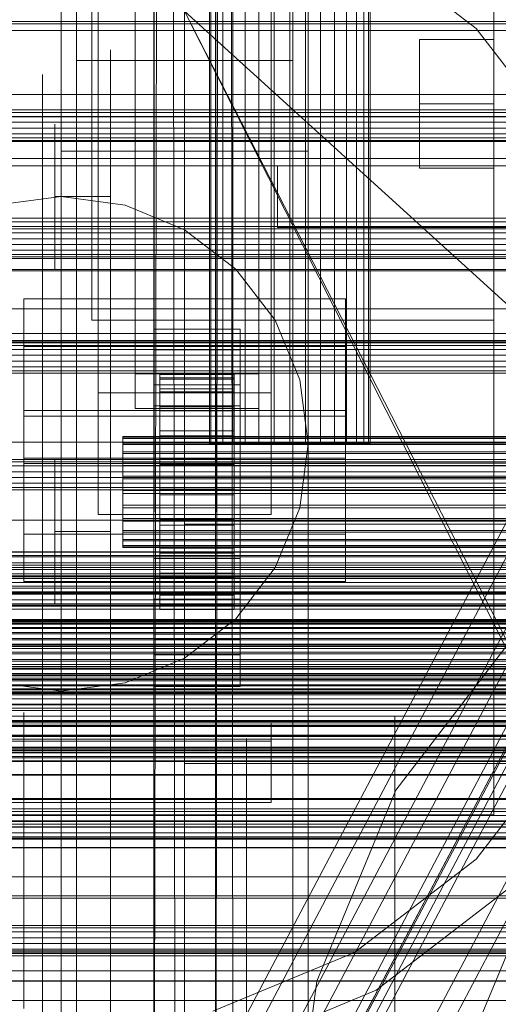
# Model space of a CAD drawing. Header units: millimetres. Extents: x -4395 to 65662, y -65530 to 6847.
# Tile 232 of 256: x -457 to -379, y -34221 to -34061. Entities that reach past the tile are written whole.
import ezdxf

# ---------------------------------------------------------------- set-up
doc = ezdxf.new("R2010")
doc.units = ezdxf.units.MM
for name, color, linetype, lineweight in [('COTAS_O', 1, 'Continuous', 0), ('frontal_briquetadora', 7, 'Continuous', 0), ('frontal_C01', 7, 'Continuous', 0), ('frontal_C02', 7, 'Continuous', 0), ('frontal_C03', 7, 'Continuous', 0), ('frontal_C07', 7, 'Continuous', 0), ('frontal_dosificador', 7, 'Continuous', 0), ('frontal_mezcladora', 7, 'Continuous', 0), ('frontal_secador', 7, 'Continuous', 0)]:
    doc.layers.add(name, color=color, linetype=linetype, lineweight=lineweight)
doc.dimstyles.new('R19_100', dxfattribs={"dimtxt": 250, "dimasz": 150, "dimexe": 150, "dimexo": 80, "dimgap": 100, "dimtad": 1, "dimtih": 1, "dimtoh": 1, "dimdsep": 46, "dimcen": 0.09, "dimadec": 0, "dimazin": 0, "dimtfac": 1, "dimtdec": 4, "dimtofl": 0, "dimtmove": 0, "dimatfit": 3, "dimfxl": 1, "dimtolj": 1, "dimtzin": 0, "dimarcsym": 0})

# ---------------------------------------------------------------- blocks, each defined once
blk = doc.blocks.new('DIM_R33_43')
at = {"layer": 'COTAS_O'}
for p, q in [((-1725, -33700), (-1575, -33655)), ((1725, -33700), (1575, -33655)), ((-1725, -34400), (-1725, -33700)), ((-1725, -33700), (1725, -33700)), ((-1725, -33700), (-1575, -33745)), ((1725, -33700), (1575, -33745)), ((1725, -34400), (1725, -33700))]:
    blk.add_line(p, q, dxfattribs=at)
blk.add_text('3450 O', height=250, dxfattribs=at).set_placement((0, -33600))
blk = doc.blocks.new('DIM_R33_46')
at = {"layer": 'COTAS_O'}
for p, q in [((-650, -33700), (50, -33700)), ((50, -33700), (5, -33850)), ((50, -34900), (50, -33700)), ((50, -33700), (95, -33850)), ((50, -34900), (5, -34750)), ((50, -34900), (95, -34750)), ((-650, -34900), (50, -34900))]:
    blk.add_line(p, q, dxfattribs=at)
blk.add_text('1200 O', height=250, rotation=90, dxfattribs=at).set_placement((-50, -34300))
blk = doc.blocks.new('DIM_R33_47')
at = {"layer": 'COTAS_O'}
for p, q in [((-650, -34200), (-500, -34155)), ((650, -34200), (500, -34155)), ((-650, -34900), (-650, -34200)), ((-650, -34200), (650, -34200)), ((-650, -34200), (-500, -34245)), ((650, -34200), (500, -34245)), ((650, -34900), (650, -34200))]:
    blk.add_line(p, q, dxfattribs=at)
blk.add_text('1300 O', height=250, dxfattribs=at).set_placement((0, -34100))

msp = doc.modelspace()

# ---------------------------------------------------------------- linework, layer by layer
at = {"layer": 'frontal_briquetadora'}
for p, q in [((-430, -34260), (-430, -33820)), ((-430, -34680), (-430, -33820)), ((-430, -34060), (-430, -34490)), ((-430, -34060), (-210, -34260)), ((-430, -34060), (-430, -34260)), ((-430, -34060), (-430, -34305)), ((-430, -34496), (-430, -34060)), ((-430, -34060), (-210, -34490)), ((-430, -34060), (-210, -34496)), ((-442, -34068.127), (-442, -34066.237)), ((-430, -34068.127), (-430, -34066.237)), ((-442, -34071.891), (-442, -34068.127)), ((-430, -34071.891), (-430, -34068.127)), ((-453, -34072.087), (-453, -34070.232)), ((-453, -34075.779), (-453, -34072.087)), ((-442, -34077.495), (-442, -34071.891)), ((-430, -34077.495), (-430, -34071.891)), ((-453, -34081.275), (-453, -34075.779)), ((-451, -34080.618), (-451, -34078.301)), ((-442, -34084.887), (-442, -34077.495)), ((-442, -34080.618), (-442, -34078.301)), ((-430, -34084.887), (-430, -34077.495)), ((-453, -34088.525), (-453, -34081.275)), ((-451, -34084.793), (-451, -34080.618)), ((-442, -34084.793), (-442, -34080.618)), ((-451, -34090), (-451, -34084.793)), ((-442, -34090), (-442, -34084.793)), ((-442, -34094.001), (-442, -34084.887)), ((-430, -34094.001), (-430, -34084.887)), ((-453, -34097.465), (-453, -34088.525)), ((-442, -34090), (-451, -34090)), ((-451, -34090), (-451, -34095.207)), ((-442, -34090), (-442, -34095.207)), ((-442, -34104.754), (-442, -34094.001)), ((-430, -34104.754), (-430, -34094.001)), ((-451, -34095.207), (-451, -34099.382)), ((-442, -34095.207), (-442, -34099.382)), ((-453, -34108.012), (-453, -34097.465)), ((-451, -34099.382), (-451, -34101.699)), ((-442, -34099.382), (-442, -34101.699)), ((-442, -34117.048), (-442, -34104.754)), ((-430, -34117.048), (-430, -34104.754)), ((-453, -34120.071), (-453, -34108.012)), ((-442, -34115.67), (-442, -34114.5)), ((-430, -34115.67), (-430, -34114.5)), ((-453, -34118.816), (-453, -34116.314)), ((-442, -34119.164), (-442, -34115.67)), ((-442, -34118.816), (-442, -34116.314)), ((-430, -34119.164), (-430, -34115.67)), ((-442, -34130.773), (-442, -34117.048)), ((-430, -34130.773), (-430, -34117.048)), ((-453, -34123.782), (-453, -34118.816)), ((-453, -34133.534), (-453, -34120.071)), ((-442, -34123.782), (-442, -34118.816)), ((-442, -34124.93), (-442, -34119.164)), ((-430, -34124.93), (-430, -34119.164)), ((-453, -34131.132), (-453, -34123.782)), ((-442, -34131.132), (-442, -34123.782)), ((-442, -34132.884), (-442, -34124.93)), ((-430, -34132.884), (-430, -34124.93)), ((-453, -34140.752), (-453, -34131.132)), ((-442, -34145.805), (-442, -34130.773)), ((-442, -34140.752), (-442, -34131.132)), ((-430, -34145.805), (-430, -34130.773)), ((-451, -34134.803), (-451, -34132.486)), ((-442, -34134.803), (-442, -34132.486)), ((-453, -34148.277), (-453, -34133.534)), ((-442, -34142.911), (-442, -34132.884)), ((-430, -34142.911), (-430, -34132.884)), ((-430, -34135.964), (-430, -34134.226)), ((-451, -34138.979), (-451, -34134.803)), ((-442, -34138.979), (-442, -34134.803)), ((-430, -34139.095), (-430, -34135.964)), ((-451, -34144.185), (-451, -34138.979)), ((-442, -34144.185), (-442, -34138.979)), ((-430, -34143), (-430, -34139.095)), ((-453, -34152.488), (-453, -34140.752)), ((-442, -34152.488), (-442, -34140.752)), ((-442, -34154.864), (-442, -34142.911)), ((-430, -34154.864), (-430, -34142.911)), ((-430, -34143), (-188, -34143)), ((-430, -34143), (-430, -34146.905)), ((-442, -34144.185), (-451, -34144.185)), ((-451, -34144.185), (-451, -34149.392)), ((-442, -34144.185), (-442, -34149.392)), ((-442, -34162.006), (-442, -34145.805)), ((-430, -34162.006), (-430, -34145.805)), ((-430, -34146.905), (-430, -34150.036)), ((-453, -34164.169), (-453, -34148.277)), ((-451, -34149.392), (-451, -34153.567)), ((-442, -34149.392), (-442, -34153.567)), ((-430, -34150.036), (-430, -34151.774)), ((-453, -34166.157), (-453, -34152.488)), ((-442, -34166.157), (-442, -34152.488)), ((-451, -34153.567), (-451, -34155.884)), ((-442, -34153.567), (-442, -34155.884)), ((-442, -34168.569), (-442, -34154.864)), ((-430, -34168.569), (-430, -34154.864)), ((-442, -34179.231), (-442, -34162.006)), ((-430, -34179.231), (-430, -34162.006)), ((-453, -34181.064), (-453, -34164.169)), ((-453, -34181.542), (-453, -34166.157)), ((-442, -34181.542), (-442, -34166.157)), ((-442, -34183.826), (-442, -34168.569)), ((-430, -34183.826), (-430, -34168.569)), ((-456, -34176.894), (-456, -34173.435)), ((-453, -34176.894), (-453, -34173.435)), ((-453, -34175.941), (-453, -34174)), ((-430, -34174.625), (-430, -34172.888)), ((-430, -34176.894), (-430, -34173.435)), ((-396, -34175.941), (-396, -34174)), ((-396, -34175.093), (-396, -34174.122)), ((-396, -34174.122), (-396, -34177.027)), ((-430, -34177.757), (-430, -34174.625)), ((-416, -34175.562), (-416, -34175.063)), ((-416, -34176.559), (-416, -34175.562)), ((-396, -34176.921), (-396, -34175)), ((-396, -34179.904), (-396, -34175.093)), ((-456, -34183.693), (-456, -34176.894)), ((-453, -34181.688), (-453, -34175.941)), ((-453, -34183.693), (-453, -34176.894)), ((-430, -34183.693), (-430, -34176.894)), ((-416, -34178.048), (-416, -34176.559)), ((-396, -34181.688), (-396, -34175.941)), ((-396, -34182.612), (-396, -34176.921)), ((-396, -34177.027), (-396, -34183.697)), ((-596, -34178.048), (-416, -34178.048)), ((-430, -34181.662), (-430, -34177.757)), ((-420, -34178.555), (-420, -34177.617)), ((-420, -34177.617), (-420, -34180.422)), ((-420, -34183.199), (-420, -34178.555)), ((-416, -34178.048), (-416, -34188)), ((-396, -34178.555), (-396, -34177.617)), ((-396, -34177.617), (-396, -34180.422)), ((-396, -34183.199), (-396, -34178.555)), ((-442, -34197.323), (-442, -34179.231)), ((-430, -34197.323), (-430, -34179.231)), ((-420, -34180.422), (-420, -34186.861)), ((-396, -34188.369), (-396, -34179.904)), ((-396, -34180.422), (-396, -34186.861)), ((-453, -34198.809), (-453, -34181.064)), ((-453, -34198.401), (-453, -34181.542)), ((-453, -34191.022), (-453, -34181.688)), ((-442, -34198.401), (-442, -34181.542)), ((-430, -34181.662), (-188, -34181.662)), ((-430, -34181.662), (-430, -34185.567)), ((-396, -34191.022), (-396, -34181.688)), ((-456, -34193.602), (-456, -34183.693)), ((-453, -34193.602), (-453, -34183.693)), ((-430, -34193.602), (-430, -34183.693)), ((-420, -34191.371), (-420, -34183.199)), ((-396, -34191.853), (-396, -34182.612)), ((-396, -34191.371), (-396, -34183.199)), ((-396, -34183.697), (-396, -34193.876)), ((-442, -34200.412), (-442, -34183.826)), ((-430, -34200.412), (-430, -34183.826)), ((-430, -34185.567), (-430, -34188.698)), ((-420, -34186.861), (-420, -34196.687)), ((-396, -34186.861), (-396, -34196.687)), ((-596, -34188), (-416, -34188)), ((-396, -34200.164), (-396, -34188.369)), ((-430, -34188.698), (-430, -34190.436)), ((-453, -34203.582), (-453, -34191.022)), ((-420, -34202.757), (-420, -34191.371)), ((-396, -34203.582), (-396, -34191.022)), ((-396, -34202.757), (-396, -34191.371)), ((-396, -34204.289), (-396, -34191.853)), ((-456, -34206.283), (-456, -34193.602)), ((-453, -34206.283), (-453, -34193.602)), ((-430, -34206.283), (-430, -34193.602)), ((-396, -34193.876), (-396, -34207.173)), ((-442, -34216.118), (-442, -34197.323)), ((-430, -34216.118), (-430, -34197.323)), ((-420, -34196.687), (-420, -34209.523)), ((-396, -34196.687), (-396, -34209.523)), ((-453, -34216.468), (-453, -34198.401)), ((-453, -34217.245), (-453, -34198.809)), ((-442, -34216.468), (-442, -34198.401)), ((-442, -34218.086), (-442, -34200.412)), ((-430, -34218.086), (-430, -34200.412)), ((-396, -34214.834), (-396, -34200.164)), ((-420, -34216.919), (-420, -34202.757)), ((-396, -34216.919), (-396, -34202.757)), ((-453, -34218.887), (-453, -34203.582)), ((-396, -34218.887), (-396, -34203.582)), ((-396, -34219.443), (-396, -34204.289)), ((-456, -34221.304), (-456, -34206.283)), ((-453, -34221.304), (-453, -34206.283)), ((-430, -34221.304), (-430, -34206.283)), ((-396, -34207.173), (-396, -34223.076)), ((-420, -34209.523), (-420, -34224.875)), ((-396, -34209.523), (-396, -34224.875)), ((-396, -34231.817), (-396, -34214.834)), ((-453, -34235.458), (-453, -34216.468)), ((-453, -34236.203), (-453, -34217.245)), ((-442, -34235.446), (-442, -34216.118)), ((-442, -34235.458), (-442, -34216.468)), ((-430, -34235.446), (-430, -34216.118)), ((-420, -34233.313), (-420, -34216.919)), ((-396, -34233.313), (-396, -34216.919)), ((-442, -34236.59), (-442, -34218.086)), ((-430, -34236.59), (-430, -34218.086)), ((-453, -34236.349), (-453, -34218.887)), ((-396, -34236.349), (-396, -34218.887)), ((-396, -34236.732), (-396, -34219.443))]:
    msp.add_line(p, q, dxfattribs=at)
at = {"layer": 'frontal_C01'}
for p, q in [((-450, -34241.377), (-450, -33902.673)), ((-410, -33902.673), (-410, -34241.377)), ((-450, -34289.344), (-450, -33950.64)), ((-410, -34289.344), (-410, -33950.64)), ((-450, -34306.67), (-450, -33967.966)), ((-410, -33967.966), (-410, -34306.67)), ((-438, -34118.644), (-438, -33977.099)), ((-418, -33977.099), (-418, -34118.644)), ((-447.5, -34261.127), (-447.5, -33982.919)), ((-438, -33982.744), (-438, -34124.289)), ((-418, -34124.289), (-418, -33982.744)), ((-412.5, -33982.919), (-412.5, -34261.127)), ((-447.5, -34269.595), (-447.5, -33991.386)), ((-412.5, -34269.595), (-412.5, -33991.386)), ((-450, -34345.044), (-450, -34006.339)), ((-410, -34345.044), (-410, -34006.339)), ((-444, -34113.271), (-444, -34023.858)), ((-416, -34023.858), (-416, -34113.271)), ((-444, -34032.326), (-444, -34121.739)), ((-416, -34121.739), (-416, -34032.326)), ((-456, -34124.618), (-456, -34106.554)), ((-456, -34106.554), (-404, -34106.554)), ((-456, -34114.229), (-456, -34106.554)), ((-404, -34106.554), (-404, -34124.618)), ((-404, -34106.554), (-404, -34114.229)), ((-435, -34114.807), (-435, -34111.42)), ((-435, -34111.42), (-421, -34111.42)), ((-435, -34151.712), (-435, -34111.42)), ((-421, -34111.42), (-421, -34114.807)), ((-421, -34111.42), (-421, -34151.712)), ((-416, -34113.271), (-444, -34113.271)), ((-444, -34113.271), (-444, -34121.739)), ((-416, -34121.739), (-416, -34113.271)), ((-404, -34114.229), (-456, -34114.229)), ((-456, -34114.229), (-456, -34132.293)), ((-421, -34114.807), (-435, -34114.807)), ((-435, -34114.807), (-435, -34155.099)), ((-421, -34155.099), (-421, -34114.807)), ((-404, -34132.293), (-404, -34114.229)), ((-418, -34118.644), (-438, -34118.644)), ((-438, -34118.644), (-438, -34124.289)), ((-434, -34128.778), (-434, -34118.781)), ((-434, -34118.781), (-434, -34119.309)), ((-434, -34118.781), (-422, -34118.781)), ((-434, -34119.548), (-434, -34118.781)), ((-434, -34129.028), (-434, -34119.309)), ((-434, -34119.309), (-434, -34121.095)), ((-434, -34119.309), (-422, -34119.309)), ((-434, -34129.142), (-434, -34119.548)), ((-434, -34119.548), (-422, -34119.548)), ((-434, -34121.557), (-434, -34119.548)), ((-422, -34119.309), (-422, -34118.781)), ((-422, -34118.781), (-422, -34128.778)), ((-422, -34118.781), (-422, -34119.548)), ((-422, -34121.095), (-422, -34119.309)), ((-422, -34119.309), (-422, -34129.028)), ((-422, -34119.548), (-422, -34129.142)), ((-422, -34119.548), (-422, -34121.557)), ((-418, -34124.289), (-418, -34118.644)), ((-435, -34123.839), (-435, -34120.452)), ((-435, -34120.452), (-421, -34120.452)), ((-435, -34160.744), (-435, -34120.452)), ((-434, -34129.874), (-434, -34121.095)), ((-434, -34121.095), (-434, -34124.017)), ((-434, -34121.095), (-422, -34121.095)), ((-434, -34130.093), (-434, -34121.557)), ((-434, -34121.557), (-422, -34121.557)), ((-434, -34124.672), (-434, -34121.557)), ((-422, -34124.017), (-422, -34121.095)), ((-422, -34121.095), (-422, -34129.874)), ((-422, -34121.557), (-422, -34130.093)), ((-422, -34121.557), (-422, -34124.672)), ((-421, -34120.452), (-421, -34123.839)), ((-421, -34120.452), (-421, -34160.744)), ((-444, -34121.739), (-416, -34121.739)), ((-404, -34124.618), (-456, -34124.618)), ((-456, -34124.618), (-456, -34132.293)), ((-438, -34124.289), (-418, -34124.289)), ((-421, -34123.839), (-435, -34123.839)), ((-435, -34123.839), (-435, -34164.131)), ((-434, -34131.259), (-434, -34124.017)), ((-434, -34124.017), (-434, -34127.878)), ((-434, -34124.017), (-422, -34124.017)), ((-434, -34131.568), (-434, -34124.672)), ((-434, -34124.672), (-422, -34124.672)), ((-434, -34128.679), (-434, -34124.672)), ((-422, -34127.878), (-422, -34124.017)), ((-422, -34124.017), (-422, -34131.259)), ((-422, -34124.672), (-422, -34131.568)), ((-422, -34124.672), (-422, -34128.679)), ((-421, -34164.131), (-421, -34123.839)), ((-404, -34132.293), (-404, -34124.618)), ((-434, -34133.087), (-434, -34127.878)), ((-434, -34127.878), (-434, -34132.413)), ((-434, -34127.878), (-422, -34127.878)), ((-422, -34132.413), (-422, -34127.878)), ((-422, -34127.878), (-422, -34133.087)), ((-440, -34129.142), (-440, -34128.778)), ((-440, -34128.778), (-440, -34129.028)), ((-440, -34128.778), (440, -34128.778)), ((-440, -34129.028), (-440, -34129.874)), ((-440, -34129.028), (440, -34129.028)), ((-440, -34130.093), (-440, -34129.142)), ((-440, -34129.142), (440, -34129.142)), ((-434, -34133.467), (-434, -34128.679)), ((-434, -34128.679), (-422, -34128.679)), ((-434, -34133.306), (-434, -34128.679)), ((-434, -34129.028), (-434, -34128.778)), ((-422, -34128.778), (-434, -34128.778)), ((-434, -34128.778), (-434, -34129.142)), ((-434, -34129.874), (-434, -34129.028)), ((-422, -34129.028), (-434, -34129.028)), ((-422, -34129.142), (-434, -34129.142)), ((-434, -34129.142), (-434, -34130.093)), ((-422, -34128.679), (-422, -34133.467)), ((-422, -34128.679), (-422, -34133.306)), ((-422, -34128.778), (-422, -34129.028)), ((-422, -34129.142), (-422, -34128.778)), ((-422, -34129.028), (-422, -34129.874)), ((-422, -34130.093), (-422, -34129.142)), ((-440, -34129.874), (-440, -34131.259)), ((-440, -34129.874), (440, -34129.874)), ((-440, -34131.568), (-440, -34130.093)), ((-440, -34130.093), (440, -34130.093)), ((-440, -34131.259), (-440, -34133.087)), ((-440, -34131.259), (440, -34131.259)), ((-434, -34131.259), (-434, -34129.874)), ((-422, -34129.874), (-434, -34129.874)), ((-422, -34130.093), (-434, -34130.093)), ((-434, -34130.093), (-434, -34131.568)), ((-434, -34133.087), (-434, -34131.259)), ((-422, -34131.259), (-434, -34131.259)), ((-422, -34129.874), (-422, -34131.259)), ((-422, -34131.568), (-422, -34130.093)), ((-422, -34131.259), (-422, -34133.087)), ((-456, -34132.293), (-404, -34132.293)), ((-440, -34133.467), (-440, -34131.568)), ((-440, -34131.568), (440, -34131.568)), ((-422, -34131.568), (-434, -34131.568)), ((-434, -34131.568), (-434, -34133.467)), ((-434, -34132.413), (-434, -34135.235)), ((-422, -34132.413), (-434, -34132.413)), ((-434, -34132.413), (-434, -34137.313)), ((-422, -34133.467), (-422, -34131.568)), ((-422, -34135.235), (-422, -34132.413)), ((-422, -34137.313), (-422, -34132.413)), ((-440, -34133.087), (-440, -34135.235)), ((-440, -34133.087), (440, -34133.087)), ((-440, -34135.658), (-440, -34133.467)), ((-440, -34133.467), (440, -34133.467)), ((-434, -34135.235), (-434, -34133.087)), ((-422, -34133.087), (-434, -34133.087)), ((-434, -34135.658), (-434, -34133.306)), ((-434, -34133.306), (-422, -34133.306)), ((-434, -34138.238), (-434, -34133.306)), ((-422, -34133.467), (-434, -34133.467)), ((-434, -34133.467), (-434, -34135.658)), ((-422, -34133.087), (-422, -34135.235)), ((-422, -34133.306), (-422, -34135.658)), ((-422, -34133.306), (-422, -34138.238)), ((-422, -34135.658), (-422, -34133.467)), ((-440, -34135.235), (-440, -34137.556)), ((440, -34135.235), (-440, -34135.235)), ((-440, -34137.995), (-440, -34135.658)), ((-440, -34135.658), (440, -34135.658)), ((-434, -34135.235), (-422, -34135.235)), ((-434, -34137.556), (-434, -34135.235)), ((-422, -34135.658), (-434, -34135.658)), ((-434, -34135.658), (-434, -34137.995)), ((-422, -34135.235), (-422, -34137.556)), ((-422, -34137.995), (-422, -34135.658)), ((-440, -34137.556), (-440, -34139.893)), ((-440, -34137.556), (440, -34137.556)), ((-434, -34137.556), (-434, -34137.313)), ((-434, -34137.313), (-434, -34142.245)), ((-434, -34137.313), (-422, -34137.313)), ((-434, -34139.893), (-434, -34137.556)), ((-422, -34137.556), (-434, -34137.556)), ((-422, -34142.245), (-422, -34137.313)), ((-422, -34137.313), (-422, -34137.556)), ((-422, -34137.556), (-422, -34139.893)), ((-440, -34140.316), (-440, -34137.995)), ((-440, -34137.995), (440, -34137.995)), ((-434, -34137.995), (-434, -34138.238)), ((-422, -34137.995), (-434, -34137.995)), ((-434, -34137.995), (-434, -34140.316)), ((-434, -34138.238), (-422, -34138.238)), ((-434, -34143.138), (-434, -34138.238)), ((-422, -34138.238), (-422, -34137.995)), ((-422, -34140.316), (-422, -34137.995)), ((-422, -34138.238), (-422, -34143.138)), ((-440, -34139.893), (-440, -34142.085)), ((-440, -34139.893), (440, -34139.893)), ((-440, -34142.464), (-440, -34140.316)), ((-440, -34140.316), (440, -34140.316)), ((-434, -34142.085), (-434, -34139.893)), ((-434, -34139.893), (-434, -34142.245)), ((-422, -34139.893), (-434, -34139.893)), ((-434, -34140.316), (-434, -34143.138)), ((-422, -34140.316), (-434, -34140.316)), ((-434, -34140.316), (-434, -34142.464)), ((-422, -34142.245), (-422, -34139.893)), ((-422, -34139.893), (-422, -34142.085)), ((-422, -34143.138), (-422, -34140.316)), ((-422, -34142.464), (-422, -34140.316)), ((-440, -34142.085), (-440, -34143.983)), ((-440, -34142.085), (440, -34142.085)), ((-434, -34143.983), (-434, -34142.085)), ((-434, -34142.085), (-434, -34146.872)), ((-422, -34142.085), (-434, -34142.085)), ((-434, -34142.245), (-434, -34146.872)), ((-434, -34142.245), (-422, -34142.245)), ((-422, -34146.872), (-422, -34142.085)), ((-422, -34142.085), (-422, -34143.983)), ((-422, -34146.872), (-422, -34142.245)), ((-440, -34144.293), (-440, -34142.464)), ((-440, -34142.464), (440, -34142.464)), ((-440, -34143.983), (-440, -34145.458)), ((-440, -34143.983), (440, -34143.983)), ((-434, -34142.464), (-434, -34147.673)), ((-422, -34142.464), (-434, -34142.464)), ((-434, -34142.464), (-434, -34144.293)), ((-434, -34143.138), (-422, -34143.138)), ((-434, -34147.673), (-434, -34143.138)), ((-434, -34145.458), (-434, -34143.983)), ((-434, -34143.983), (-434, -34150.88)), ((-422, -34143.983), (-434, -34143.983)), ((-422, -34147.673), (-422, -34142.464)), ((-422, -34144.293), (-422, -34142.464)), ((-422, -34143.138), (-422, -34147.673)), ((-422, -34150.88), (-422, -34143.983)), ((-422, -34143.983), (-422, -34145.458)), ((-440, -34145.677), (-440, -34144.293)), ((-440, -34144.293), (440, -34144.293)), ((-440, -34145.458), (-440, -34146.41)), ((-440, -34145.458), (440, -34145.458)), ((-434, -34144.293), (-434, -34151.534)), ((-422, -34144.293), (-434, -34144.293)), ((-434, -34144.293), (-434, -34145.677)), ((-434, -34146.41), (-434, -34145.458)), ((-434, -34145.458), (-434, -34153.994)), ((-422, -34145.458), (-434, -34145.458)), ((-422, -34151.534), (-422, -34144.293)), ((-422, -34145.677), (-422, -34144.293)), ((-422, -34153.994), (-422, -34145.458)), ((-422, -34145.458), (-422, -34146.41)), ((-440, -34146.523), (-440, -34145.677)), ((-440, -34145.677), (440, -34145.677)), ((-440, -34146.41), (-440, -34146.773)), ((-440, -34146.41), (440, -34146.41)), ((-440, -34146.773), (-440, -34146.523)), ((-440, -34146.523), (440, -34146.523)), ((-440, -34146.773), (440, -34146.773)), ((-434, -34145.677), (-434, -34154.456)), ((-422, -34145.677), (-434, -34145.677)), ((-434, -34145.677), (-434, -34146.523)), ((-434, -34146.773), (-434, -34146.41)), ((-434, -34146.41), (-434, -34156.003)), ((-422, -34146.41), (-434, -34146.41)), ((-434, -34146.523), (-434, -34156.242)), ((-422, -34146.523), (-434, -34146.523)), ((-434, -34146.523), (-434, -34146.773)), ((-434, -34146.773), (-434, -34156.77)), ((-422, -34146.773), (-434, -34146.773)), ((-434, -34146.872), (-434, -34150.88)), ((-434, -34146.872), (-422, -34146.872)), ((-422, -34154.456), (-422, -34145.677)), ((-422, -34146.523), (-422, -34145.677)), ((-422, -34156.003), (-422, -34146.41)), ((-422, -34146.41), (-422, -34146.773)), ((-422, -34156.242), (-422, -34146.523)), ((-422, -34146.773), (-422, -34146.523)), ((-422, -34156.77), (-422, -34146.773)), ((-422, -34150.88), (-422, -34146.872)), ((-435, -34161.536), (-435, -34148.552)), ((-435, -34148.552), (-421, -34148.552)), ((-435, -34156.227), (-435, -34148.552)), ((-434, -34147.673), (-422, -34147.673)), ((-434, -34151.534), (-434, -34147.673)), ((-422, -34147.673), (-422, -34151.534)), ((-421, -34148.552), (-421, -34161.536)), ((-421, -34148.552), (-421, -34156.227)), ((-421, -34151.712), (-435, -34151.712)), ((-435, -34151.712), (-435, -34155.099)), ((-434, -34150.88), (-434, -34153.994)), ((-434, -34150.88), (-422, -34150.88)), ((-434, -34151.534), (-422, -34151.534)), ((-434, -34154.456), (-434, -34151.534)), ((-422, -34153.994), (-422, -34150.88)), ((-422, -34151.534), (-422, -34154.456)), ((-421, -34155.099), (-421, -34151.712)), ((-435, -34155.099), (-421, -34155.099)), ((-434, -34153.994), (-434, -34156.003)), ((-434, -34153.994), (-422, -34153.994)), ((-434, -34154.456), (-422, -34154.456)), ((-434, -34156.242), (-434, -34154.456)), ((-422, -34156.003), (-422, -34153.994)), ((-422, -34154.456), (-422, -34156.242)), ((-421, -34156.227), (-435, -34156.227)), ((-435, -34156.227), (-435, -34169.21)), ((-434, -34156.003), (-434, -34156.77)), ((-434, -34156.003), (-422, -34156.003)), ((-434, -34156.242), (-422, -34156.242)), ((-434, -34156.77), (-434, -34156.242)), ((-422, -34156.77), (-422, -34156.003)), ((-422, -34156.242), (-422, -34156.77)), ((-421, -34169.21), (-421, -34156.227)), ((-434, -34156.77), (-422, -34156.77)), ((-421, -34160.744), (-435, -34160.744)), ((-435, -34160.744), (-435, -34164.131)), ((-421, -34164.131), (-421, -34160.744)), ((-421, -34161.536), (-435, -34161.536)), ((-435, -34161.536), (-435, -34169.21)), ((-421, -34169.21), (-421, -34161.536)), ((-435, -34164.131), (-421, -34164.131)), ((-435, -34169.21), (-421, -34169.21))]:
    msp.add_line(p, q, dxfattribs=at)
at = {"layer": 'frontal_C02'}
for p, q in [((-450, -34082.632), (-450, -33724.97)), ((-410, -34082.632), (-410, -33724.97)), ((-450, -34221.042), (-450, -33863.38)), ((-410, -33863.38), (-410, -34221.042)), ((-450, -34268.769), (-450, -33911.107)), ((-410, -34268.769), (-410, -33911.107)), ((-444, -34132.492), (-444, -34041.93)), ((-416, -34041.93), (-416, -34132.492)), ((-450, -34044.45), (-450, -34082.632)), ((-450, -34402.112), (-450, -34044.45)), ((-410, -34082.632), (-410, -34044.45)), ((-410, -34044.45), (-410, -34402.112)), ((-444, -34050.871), (-444, -34141.434)), ((-416, -34141.434), (-416, -34050.871)), ((-447.5, -34068.012), (-447.5, -34059.07)), ((-447.5, -34240.435), (-447.5, -34059.07)), ((-412.5, -34059.07), (-412.5, -34068.012)), ((-412.5, -34059.07), (-412.5, -34240.435)), ((-412.5, -34068.012), (-447.5, -34068.012)), ((-447.5, -34249.376), (-447.5, -34068.012)), ((-412.5, -34249.376), (-412.5, -34068.012)), ((-450, -34082.632), (-410, -34082.632)), ((-450, -34440.294), (-450, -34082.632)), ((-410, -34440.294), (-410, -34082.632)), ((-456, -34144.591), (-456, -34125.516)), ((-456, -34125.516), (-404, -34125.516)), ((-456, -34133.152), (-456, -34125.516)), ((-404, -34125.516), (-404, -34144.591)), ((-404, -34125.516), (-404, -34133.152)), ((-416, -34132.492), (-444, -34132.492)), ((-444, -34132.492), (-444, -34141.434)), ((-416, -34141.434), (-416, -34132.492)), ((-404, -34133.152), (-456, -34133.152)), ((-456, -34133.152), (-456, -34152.228)), ((-404, -34152.228), (-404, -34133.152)), ((-444, -34141.434), (-416, -34141.434)), ((-404, -34144.591), (-456, -34144.591)), ((-456, -34144.591), (-456, -34152.228)), ((-404, -34152.228), (-404, -34144.591)), ((-456, -34152.228), (-404, -34152.228))]:
    msp.add_line(p, q, dxfattribs=at)
at = {"layer": 'frontal_C03'}
for p, q in [((1270, -34061.673), (-1230, -34061.673)), ((1270, -34062.059), (-1230, -34062.059)), ((-1580, -34077.095), (1620, -34077.095)), ((1270, -34075.99), (-1230, -34075.99)), ((1270, -34076.376), (-1230, -34076.376)), ((1270, -34077.042), (-1230, -34077.042)), ((-1230, -34077.974), (1270, -34077.974)), ((1270, -34078.916), (-1230, -34078.916)), ((1270, -34079.848), (-1230, -34079.848)), ((-1580, -34081.095), (1620, -34081.095)), ((1270, -34080.514), (-1230, -34080.514)), ((1270, -34080.9), (-1230, -34080.9)), ((1270, -34094.831), (-1230, -34094.831)), ((1270, -34095.217), (-1230, -34095.217)), ((1270, -34095.883), (-1230, -34095.883)), ((-1230, -34096.815), (1270, -34096.815)), ((1270, -34097.757), (-1230, -34097.757)), ((1270, -34098.689), (-1230, -34098.689)), ((1270, -34099.355), (-1230, -34099.355)), ((1270, -34099.741), (-1230, -34099.741)), ((1270, -34113.672), (-1230, -34113.672)), ((1270, -34114.058), (-1230, -34114.058)), ((1270, -34114.724), (-1230, -34114.724)), ((-1230, -34115.656), (1270, -34115.656)), ((1270, -34116.598), (-1230, -34116.598)), ((1270, -34117.53), (-1230, -34117.53)), ((1270, -34118.196), (-1230, -34118.196)), ((1270, -34118.582), (-1230, -34118.582)), ((1270, -34132.513), (-1230, -34132.513)), ((1270, -34132.899), (-1230, -34132.899)), ((1270, -34133.565), (-1230, -34133.565)), ((-1230, -34134.497), (1270, -34134.497)), ((1270, -34135.439), (-1230, -34135.439)), ((1270, -34136.371), (-1230, -34136.371)), ((1270, -34137.037), (-1230, -34137.037)), ((1270, -34137.423), (-1230, -34137.423)), ((1270, -34151.354), (-1230, -34151.354)), ((1270, -34151.74), (-1230, -34151.74)), ((1270, -34152.406), (-1230, -34152.406)), ((-1230, -34153.338), (1270, -34153.338)), ((1270, -34154.049), (-1230, -34154.049)), ((1270, -34154.134), (-1230, -34154.134)), ((1270, -34154.28), (-1230, -34154.28)), ((1270, -34155.212), (-1230, -34155.212)), ((1270, -34155.878), (-1230, -34155.878)), ((1270, -34156.264), (-1230, -34156.264)), ((1270, -34158.749), (-1230, -34158.749)), ((1270, -34158.991), (-1230, -34158.991)), ((1270, -34167.517), (-1230, -34167.517)), ((1270, -34167.879), (-1230, -34167.879)), ((1270, -34170.195), (-1230, -34170.195)), ((1270, -34170.581), (-1230, -34170.581)), ((1270, -34171.247), (-1230, -34171.247)), ((-1230, -34172.179), (1270, -34172.179)), ((1270, -34173.121), (-1230, -34173.121)), ((1270, -34174.053), (-1230, -34174.053)), ((1516, -34175.655), (-1476, -34175.655)), ((1516, -34175.682), (-1476, -34175.682)), ((1270, -34174.719), (-1230, -34174.719)), ((1270, -34175.105), (-1230, -34175.105)), ((1516, -34177.124), (-1476, -34177.124)), ((1516, -34177.199), (-1476, -34177.199)), ((1270, -34179.02), (-1230, -34179.02)), ((1516, -34179.864), (-1476, -34179.864)), ((1516, -34179.977), (-1476, -34179.977)), ((-1230, -34179.447), (1270, -34179.447)), ((1516, -34183.458), (-1476, -34183.458)), ((-1476, -34183.592), (1516, -34183.592)), ((1516, -34187.36), (-1476, -34187.36)), ((1516, -34187.494), (-1476, -34187.494)), ((1270, -34189.036), (-1230, -34189.036)), ((1270, -34189.422), (-1230, -34189.422)), ((1270, -34190.088), (-1230, -34190.088)), ((1516, -34190.975), (-1476, -34190.975)), ((1516, -34191.088), (-1476, -34191.088)), ((-1230, -34191.02), (1270, -34191.02)), ((1270, -34191.505), (-1230, -34191.505)), ((1270, -34191.932), (-1230, -34191.932)), ((1270, -34191.962), (-1230, -34191.962)), ((1270, -34192.894), (-1230, -34192.894)), ((1516, -34193.753), (-1476, -34193.753)), ((1516, -34193.828), (-1476, -34193.828)), ((1270, -34193.56), (-1230, -34193.56)), ((1270, -34193.946), (-1230, -34193.946)), ((1516, -34195.27), (-1476, -34195.27)), ((1516, -34195.297), (-1476, -34195.297)), ((1270, -34203.073), (-1230, -34203.073)), ((1270, -34203.435), (-1230, -34203.435)), ((1270, -34207.877), (-1230, -34207.877)), ((1270, -34208.263), (-1230, -34208.263)), ((1270, -34208.929), (-1230, -34208.929)), ((-1230, -34209.861), (1270, -34209.861)), ((1270, -34210.803), (-1230, -34210.803)), ((1270, -34211.735), (-1230, -34211.735)), ((1270, -34211.961), (-1230, -34211.961)), ((1270, -34212.203), (-1230, -34212.203)), ((1270, -34212.401), (-1230, -34212.401)), ((1270, -34212.787), (-1230, -34212.787)), ((1270, -34216.818), (-1230, -34216.818)), ((1270, -34216.903), (-1230, -34216.903))]:
    msp.add_line(p, q, dxfattribs=at)
at = {"layer": 'frontal_C07'}
for p, q in [((-20.232, -33464.746), (-1150.538, -35606.704)), ((-1147.583, -35606.704), (-17.277, -33464.746)), ((-1160.475, -35658.628), (-10.475, -33479.35)), ((-10.314, -33482.201), (-1160.314, -35661.48)), ((-1148.658, -35639.968), (-18.353, -33498.011)), ((-15.398, -33498.011), (-1145.703, -35639.968)), ((-1148.826, -35639.709), (-21.803, -33503.972)), ((-21.641, -33506.823), (-1148.665, -35642.56)), ((-38.385, -33516.153), (-1155.561, -35633.23)), ((-1155.239, -35638.932), (-38.062, -33521.856)), ((-346.45, -34141.009), (-543.064, -34513.598)), ((-542.742, -34519.3), (-346.128, -34146.712)), ((-297.204, -34148.238), (-656.721, -34148.238)), ((-296.642, -34147.517), (-656.159, -34147.517)), ((-296.067, -34147.445), (-655.584, -34147.445)), ((-295.5, -34148.024), (-655.017, -34148.024)), ((-297.731, -34149.58), (-657.248, -34149.58)), ((-294.964, -34149.232), (-654.481, -34149.232)), ((-298.202, -34151.492), (-657.719, -34151.492)), ((-294.479, -34151.023), (-653.995, -34151.023)), ((-294.063, -34153.328), (-653.58, -34153.328)), ((-298.6, -34153.899), (-658.117, -34153.899)), ((-298.91, -34156.709), (-658.426, -34156.709)), ((-293.733, -34156.058), (-653.25, -34156.058)), ((-284.653, -34159.841), (-668.795, -34159.841)), ((-284.487, -34159.167), (-668.628, -34159.167)), ((-284.301, -34158.693), (-668.442, -34158.693)), ((-284.103, -34158.438), (-668.244, -34158.438)), ((-283.9, -34158.413), (-668.041, -34158.413)), ((-283.7, -34158.617), (-667.841, -34158.617)), ((-283.51, -34159.044), (-667.652, -34159.044)), ((-283.339, -34159.676), (-667.48, -34159.676)), ((-299.118, -34159.815), (-658.635, -34159.815)), ((-653.018, -34159.108), (-293.501, -34159.108)), ((-284.794, -34160.691), (-668.935, -34160.691)), ((-283.192, -34160.489), (-667.334, -34160.489)), ((-283.076, -34161.453), (-667.217, -34161.453)), ((-284.977, -34162.779), (-669.118, -34162.779)), ((-284.903, -34161.683), (-669.044, -34161.683)), ((-667.135, -34162.529), (-282.994, -34162.529)), ((-299.218, -34163.097), (-658.735, -34163.097)), ((-293.377, -34162.362), (-652.893, -34162.362)), ((-285.012, -34163.937), (-669.153, -34163.937)), ((-282.95, -34163.678), (-667.091, -34163.678)), ((-285.008, -34165.113), (-669.149, -34165.113)), ((-284.964, -34166.261), (-669.105, -34166.261)), ((-282.981, -34166.012), (-667.122, -34166.012)), ((-282.946, -34164.854), (-667.087, -34164.854)), ((-293.364, -34165.694), (-652.881, -34165.694)), ((-284.882, -34167.338), (-669.023, -34167.338)), ((-283.055, -34167.108), (-667.196, -34167.108)), ((-299.206, -34166.429), (-658.722, -34166.429)), ((-284.765, -34168.302), (-668.907, -34168.302)), ((-284.619, -34169.115), (-668.76, -34169.115)), ((-283.304, -34168.95), (-667.446, -34168.95)), ((-283.164, -34168.1), (-667.305, -34168.1)), ((-293.464, -34168.976), (-652.981, -34168.976)), ((-284.447, -34169.747), (-668.589, -34169.747)), ((-284.258, -34170.174), (-668.399, -34170.174)), ((-284.058, -34170.378), (-668.199, -34170.378)), ((-283.855, -34170.352), (-667.996, -34170.352)), ((-283.657, -34170.098), (-667.798, -34170.098)), ((-283.471, -34169.624), (-667.612, -34169.624)), ((-299.081, -34169.683), (-658.598, -34169.683)), ((-293.673, -34172.081), (-653.189, -34172.081)), ((-298.849, -34172.733), (-658.366, -34172.733)), ((-298.519, -34175.463), (-658.036, -34175.463)), ((-293.982, -34174.892), (-653.499, -34174.892)), ((-294.38, -34177.299), (-653.897, -34177.299)), ((-298.104, -34177.768), (-657.62, -34177.768)), ((-297.618, -34179.559), (-657.135, -34179.559)), ((-295.378, -34180.552), (-654.895, -34180.552)), ((-294.851, -34179.21), (-654.368, -34179.21)), ((-297.082, -34180.767), (-656.599, -34180.767)), ((-296.515, -34181.346), (-656.032, -34181.346)), ((-295.94, -34181.273), (-655.457, -34181.273)), ((-262.699, -34215.2), (-676.39, -34215.2))]:
    msp.add_line(p, q, dxfattribs=at)
at = {"layer": 'frontal_dosificador'}
for p, q in [((-382.825, -34062.825), (-402.5, -34047.728)), ((-380, -34190), (-380, -34050)), ((-367.728, -34082.5), (-382.825, -34062.825)), ((-392, -34075), (-392, -34064.608)), ((-380, -34064.608), (-392, -34064.608)), ((-380, -34075), (-380, -34064.608)), ((-392, -34075), (-392, -34085.392)), ((-392, -34075), (-380, -34075)), ((-380, -34085.392), (-380, -34075)), ((-210, -34085), (-1790, -34085)), ((-185, -34085), (-415, -34085)), ((-415, -34095), (-415, -34085)), ((-380, -34085.392), (-392, -34085.392)), ((-450, -34090), (-460.353, -34091.363)), ((-439.647, -34091.363), (-450, -34090)), ((-430, -34095.359), (-439.647, -34091.363)), ((-421.716, -34101.716), (-430, -34095.359)), ((-185, -34095), (-415, -34095)), ((-300, -34100), (-1700, -34100)), ((-300, -34102), (-1700, -34102)), ((-415.359, -34110), (-421.716, -34101.716)), ((-411.363, -34119.647), (-415.359, -34110)), ((-410, -34130), (-411.363, -34119.647)), ((-411.363, -34140.353), (-410, -34130)), ((-415.359, -34150), (-411.363, -34140.353)), ((-210, -34150), (-1790, -34150)), ((-421.716, -34158.284), (-415.359, -34150)), ((-430, -34164.641), (-421.716, -34158.284)), ((-439.647, -34168.637), (-430, -34164.641)), ((-460.353, -34168.637), (-450, -34170)), ((-450, -34170), (-439.647, -34168.637)), ((-382.825, -34197.175), (-367.728, -34177.5)), ((-380, -34190), (-520, -34190)), ((-402.5, -34212.272), (-382.825, -34197.175)), ((-399, -34218.335), (-377.875, -34202.125)), ((-425.412, -34221.763), (-402.5, -34212.272)), ((-423.6, -34228.524), (-399, -34218.335)), ((-330, -34220), (-570, -34220))]:
    msp.add_line(p, q, dxfattribs=at)
at = {"layer": 'frontal_mezcladora'}
for p, q in [((-395.851, -34186), (-375.51, -34159.49)), ((-408.639, -34216.871), (-395.851, -34186)), ((-382.559, -34223.859), (-372.469, -34199.5)), ((-413, -34250), (-408.639, -34216.871))]:
    msp.add_line(p, q, dxfattribs=at)
at = {"layer": 'frontal_secador'}
for p, q in [((-433.02, -33225.78), (-435, -34283)), ((-433.02, -33225.78), (-431.48, -34297.08)), ((-434.78, -33232.82), (-435, -34283)), ((-423.38, -33233.82), (-425, -34277)), ((-423.38, -33233.82), (-422.12, -34288.52)), ((-435, -34283), (-435, -33237)), ((-424.82, -33239.58), (-425, -34277)), ((-425, -34277), (-425, -33243)), ((-426, -34130), (-426, -34015)), ((-425.75, -34130), (-425.75, -34015)), ((-425.01, -34130), (-425.01, -34015)), ((-423.809, -34130), (-423.809, -34015)), ((-422.192, -34130), (-422.192, -34015)), ((-420.222, -34130), (-420.222, -34015)), ((-417.975, -34130), (-417.975, -34015)), ((-415.536, -34130), (-415.536, -34015)), ((-413, -34015), (-413, -34130)), ((-410.464, -34130), (-410.464, -34015)), ((-408.025, -34130), (-408.025, -34015)), ((-405.778, -34130), (-405.778, -34015)), ((-403.808, -34130), (-403.808, -34015)), ((-402.191, -34130), (-402.191, -34015)), ((-400.99, -34130), (-400.99, -34015)), ((-400.25, -34130), (-400.25, -34015)), ((-400, -34130), (-400, -34015)), ((-445, -34110), (-445, -34040)), ((-380, -34110), (-380, -34040)), ((1360, -34063.147), (-1360, -34063.147)), ((-1360, -34073.5), (1360, -34073.5)), ((-1250, -34073.5), (1250, -34073.5)), ((1360, -34083.853), (-1360, -34083.853)), ((1360, -34093.5), (-1360, -34093.5)), ((1250, -34094.076), (-1250, -34094.076)), ((1360, -34101.784), (-1360, -34101.784)), ((1360, -34108.141), (-1360, -34108.141)), ((-445, -34110), (-380, -34110)), ((1360, -34112.137), (-1360, -34112.137)), ((1360, -34113.5), (-1360, -34113.5)), ((1250, -34113.25), (-1250, -34113.25)), ((1250, -34129.715), (-1250, -34129.715)), ((-425.75, -34130), (-426, -34130)), ((-425.01, -34130), (-425.75, -34130)), ((-423.809, -34130), (-425.01, -34130)), ((-422.192, -34130), (-423.809, -34130)), ((-420.222, -34130), (-422.192, -34130)), ((-417.975, -34130), (-420.222, -34130)), ((-415.536, -34130), (-417.975, -34130)), ((-415.536, -34130), (-413, -34130)), ((-413, -34130), (-410.464, -34130)), ((-410.464, -34130), (-408.025, -34130)), ((-408.025, -34130), (-405.778, -34130)), ((-405.778, -34130), (-403.808, -34130)), ((-403.808, -34130), (-402.191, -34130)), ((-402.191, -34130), (-400.99, -34130)), ((-400.99, -34130), (-400.25, -34130)), ((-400.25, -34130), (-400, -34130)), ((1250, -34142.349), (-1250, -34142.349)), ((1250, -34150.291), (-1250, -34150.291)), ((1250, -34153), (-1250, -34153))]:
    msp.add_line(p, q, dxfattribs=at)

# ---------------------------------------------------------------- dimensions: what is measured, and where the dimension line sits
at = {"layer": 'COTAS_O'}
for p1, p2, distance, picture, middle in [((-650, -34900), (-650, -33700), -700, 'DIM_R33_46', (50, -34300)), ((-1725, -34400), (1725, -34400), 700, 'DIM_R33_43', (0, -33700)), ((-650, -34900), (650, -34900), 700, 'DIM_R33_47', (0, -34200))]:
    dim = msp.add_aligned_dim(p1=p1, p2=p2, distance=distance, text='<> O', dimstyle='R19_100', dxfattribs=at)
    dim.commit()
    dim.dimension.update_dxf_attribs({"geometry": picture, "text_midpoint": middle})

doc.saveas('drawing.dxf')
